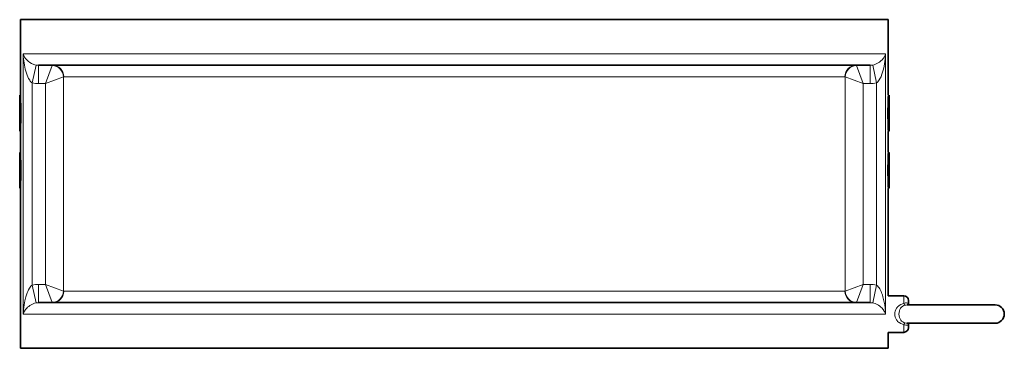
# Model space of a CAD drawing. Extents: x 60 to 778, y 256 to 905.
# Tile 5 of 12: x 562 to 778, y 528 to 600. Entities that reach past the tile are written whole.
import ezdxf

# ---------------------------------------------------------------- set-up
doc = ezdxf.new("R2010")
doc.units = 0

msp = doc.modelspace()

# ---------------------------------------------------------------- linework, layer by layer
at = {"color": 7, "lineweight": 35}
for p, q in [((562.17, 600.13), (611.63, 600.13)), ((562.17, 600.13), (562.17, 583.63)), ((611.63, 600.13), (752.17, 600.13)), ((752.17, 600.13), (752.17, 583.63)), ((566.16, 590.13), (612.83, 590.13)), ((612.83, 590.13), (748.19, 590.13)), ((562.17, 563.13), (562.17, 528.13)), ((752.17, 563.13), (752.17, 539.63)), ((566.16, 538.13), (612.83, 538.13)), ((612.83, 538.13), (748.19, 538.13)), ((775.56, 537.63), (765.56, 537.63)), ((775.56, 533.63), (765.56, 533.63)), ((775.56, 533.63), (765.56, 533.63)), ((562.17, 528.13), (611.63, 528.13)), ((611.63, 528.13), (752.17, 528.13))]:
    msp.add_line(p, q, dxfattribs=at)
at = {"color": 7, "lineweight": 13}
for p, q in [((562.78, 592.63), (611.63, 592.63)), ((562.78, 535.63), (562.78, 592.63)), ((611.63, 592.63), (751.56, 592.63)), ((751.56, 535.63), (751.56, 592.63)), ((571.61, 540.65), (571.61, 587.6)), ((571.66, 587.63), (615.46, 587.63)), ((615.46, 587.63), (742.68, 587.63)), ((742.73, 587.6), (742.73, 540.65)), ((564.77, 541.98), (564.77, 586.27)), ((567.68, 542.13), (567.68, 586.13)), ((746.66, 586.13), (746.66, 542.13)), ((749.58, 541.98), (749.58, 586.27)), ((571.66, 540.63), (615.46, 540.63)), ((615.46, 540.63), (742.68, 540.63)), ((562.78, 535.63), (611.63, 535.63)), ((611.63, 535.63), (751.56, 535.63))]:
    msp.add_line(p, q, dxfattribs=at)
at = {"color": 7, "lineweight": 13, "ltscale": 0.199863}
for p, q in [((565.59, 590.18), (564.77, 586.27)), ((748.75, 590.18), (749.58, 586.27)), ((565.59, 538.07), (564.77, 541.98)), ((748.75, 538.07), (749.58, 541.98))]:
    msp.add_line(p, q, dxfattribs=at)
at = {"color": 7, "lineweight": 13, "ltscale": 0.2}
for p, q in [((566.16, 590.13), (566.16, 586.13)), ((748.19, 590.13), (748.19, 586.13)), ((566.16, 538.13), (566.16, 542.13)), ((748.19, 538.13), (748.19, 542.13))]:
    msp.add_line(p, q, dxfattribs=at)
at = {"color": 7, "lineweight": 13, "ltscale": 0.21006}
for p, q in [((567.68, 586.13), (569.16, 590.06)), ((746.66, 586.13), (745.19, 590.06)), ((567.68, 542.13), (569.16, 538.19)), ((746.66, 542.13), (745.19, 538.19))]:
    msp.add_line(p, q, dxfattribs=at)
at = {"color": 7, "lineweight": 13, "ltscale": 0.210061}
for p, q in [((567.68, 586.13), (571.61, 587.6)), ((746.66, 586.13), (742.73, 587.6)), ((567.68, 542.13), (571.61, 540.65)), ((746.66, 542.13), (742.73, 540.65))]:
    msp.add_line(p, q, dxfattribs=at)
at = {"color": 7, "lineweight": 13, "ltscale": 0.076242}
for p, q in [((567.68, 586.13), (566.16, 586.13)), ((748.19, 586.13), (746.66, 586.13)), ((567.68, 542.13), (566.16, 542.13)), ((748.19, 542.13), (746.66, 542.13))]:
    msp.add_line(p, q, dxfattribs=at)
at = {"color": 7, "lineweight": 35, "ltscale": 0.024049}
for p, q in [((562.02, 583.08), (562.02, 583.56)), ((752.33, 583.08), (752.33, 583.56)), ((562.02, 570.58), (562.02, 571.06)), ((752.33, 570.58), (752.33, 571.06))]:
    msp.add_line(p, q, dxfattribs=at)
at = {"color": 7, "lineweight": 35, "ltscale": 0.011722}
for p, q in [((562.18, 583.39), (562.02, 583.56)), ((562.18, 575.86), (562.02, 575.7)), ((562.18, 570.89), (562.02, 571.06)), ((562.18, 563.36), (562.02, 563.2))]:
    msp.add_line(p, q, dxfattribs=at)
at = {"color": 7, "lineweight": 35, "ltscale": 0.368852}
for p, q in [((562.02, 575.7), (562.02, 583.08)), ((752.33, 575.7), (752.33, 583.08)), ((562.02, 563.2), (562.02, 570.58)), ((752.33, 563.2), (752.33, 570.58))]:
    msp.add_line(p, q, dxfattribs=at)
at = {"color": 7, "lineweight": 35, "ltscale": 0.01172}
for p, q in [((752.16, 583.39), (752.33, 583.56)), ((752.16, 575.86), (752.33, 575.7)), ((752.16, 570.89), (752.33, 571.06)), ((752.16, 563.36), (752.33, 563.2))]:
    msp.add_line(p, q, dxfattribs=at)
at = {"color": 7, "lineweight": 35, "ltscale": 0.225}
for p, q in [((562.17, 575.63), (562.17, 571.13)), ((752.17, 575.63), (752.17, 571.13))]:
    msp.add_line(p, q, dxfattribs=at)
at = {"color": 7, "lineweight": 35, "ltscale": 0.16937}
for p, q in [((752.17, 539.63), (755.56, 539.63)), ((752.17, 531.63), (755.56, 531.63))]:
    msp.add_line(p, q, dxfattribs=at)
at = {"color": 7, "lineweight": 13, "ltscale": 0.084344}
for p, q in [((755.56, 539.63), (755.56, 537.94)), ((755.56, 533.31), (755.56, 531.63))]:
    msp.add_line(p, q, dxfattribs=at)
at = {"color": 7, "lineweight": 35, "ltscale": 0.462225}
for p, q in [((756.32, 537.63), (765.56, 537.63)), ((756.32, 533.63), (765.56, 533.63))]:
    msp.add_line(p, q, dxfattribs=at)
at = {"color": 7, "lineweight": 35, "ltscale": 0.03}
msp.add_line((756.56, 538.63), (756.56, 538.03), dxfattribs=at)
at = {"color": 7, "lineweight": 35, "ltscale": 0.030001}
msp.add_line((756.56, 533.23), (756.56, 532.63), dxfattribs=at)
at = {"color": 7, "lineweight": 35, "ltscale": 0.444955}
msp.add_line((756.66, 533.63), (765.56, 533.63), dxfattribs=at)
at = {"color": 7, "lineweight": 35, "ltscale": 0.175}
msp.add_line((752.17, 531.63), (752.17, 528.13), dxfattribs=at)
at = {"color": 7, "lineweight": 13}
for points in [[(565.59, 590.18), (565.33, 590.25), (565.08, 590.33), (564.62, 590.54), (564.23, 590.77), (563.9, 591.01), (563.62, 591.27), (563.31, 591.61), (563.07, 591.95), (562.89, 592.31), (562.78, 592.63)], [(564.77, 586.27), (564.61, 586.39), (564.47, 586.52), (564.33, 586.69), (564.2, 586.86), (563.98, 587.22), (563.79, 587.6), (563.63, 587.99), (563.41, 588.63), (563.23, 589.29), (563.04, 590.18), (562.9, 591.08), (562.81, 591.98), (562.78, 592.63)], [(751.56, 592.63), (751.48, 592.37), (751.31, 592.02), (751.08, 591.67), (750.79, 591.33), (750.53, 591.08), (750.21, 590.83), (749.83, 590.59), (749.38, 590.37), (749.08, 590.27), (748.75, 590.18)], [(751.56, 592.63), (751.53, 591.95), (751.42, 590.93), (751.26, 589.93), (751.11, 589.26), (750.93, 588.6), (750.7, 587.95), (750.57, 587.64), (750.42, 587.33), (750.19, 586.93), (750.03, 586.71), (749.85, 586.5), (749.72, 586.38), (749.58, 586.27)], [(562.78, 535.63), (562.85, 536.64), (562.97, 537.66), (563.13, 538.55), (563.35, 539.43), (563.49, 539.87), (563.64, 540.3), (563.77, 540.61), (563.92, 540.92), (564.15, 541.32), (564.31, 541.54), (564.49, 541.75), (564.62, 541.88), (564.77, 541.98)], [(749.58, 541.98), (749.79, 541.81), (749.98, 541.61), (750.15, 541.39), (750.3, 541.15), (750.44, 540.89), (750.58, 540.58), (750.71, 540.27), (750.87, 539.84), (751, 539.4), (751.22, 538.52), (751.38, 537.62), (751.47, 536.95), (751.53, 536.27), (751.56, 535.63)], [(562.78, 535.63), (562.9, 535.96), (563.06, 536.28), (563.28, 536.6), (563.55, 536.92), (563.76, 537.12), (563.99, 537.31), (564.23, 537.49), (564.51, 537.66), (564.97, 537.88), (565.26, 537.99), (565.59, 538.07)], [(748.75, 538.07), (749.01, 538.01), (749.26, 537.93), (749.7, 537.73), (750.01, 537.55), (750.28, 537.37), (750.52, 537.18), (750.73, 536.99), (751.03, 536.65), (751.27, 536.3), (751.45, 535.95), (751.56, 535.63)], [(753.56, 535.63), (753.58, 535.96), (753.66, 536.29), (753.78, 536.6), (753.94, 536.89), (754.07, 537.06), (754.21, 537.22), (754.37, 537.37), (754.55, 537.51), (754.93, 537.73), (755.24, 537.85), (755.56, 537.94)], [(754.48, 535.63), (754.51, 535.97), (754.58, 536.31), (754.7, 536.62), (754.86, 536.9), (755.07, 537.14), (755.31, 537.34), (755.59, 537.48), (755.81, 537.55)], [(755.56, 537.94), (755.76, 538.01), (755.96, 538.06), (756.18, 538.07), (756.3, 538.05), (756.46, 538.01), (756.53, 537.99), (756.54, 537.99), (756.55, 538), (756.56, 538.01), (756.56, 538.03)], [(753.56, 535.63), (753.58, 535.29), (753.66, 534.97), (753.78, 534.65), (753.94, 534.37), (754.07, 534.19), (754.21, 534.03), (754.37, 533.88), (754.55, 533.75), (754.93, 533.53), (755.24, 533.4), (755.56, 533.31)], [(754.48, 535.63), (754.51, 535.26), (754.59, 534.9), (754.73, 534.58), (754.89, 534.31), (755.09, 534.09), (755.33, 533.91), (755.59, 533.77), (755.81, 533.7)], [(756.56, 533.23), (756.56, 533.25), (756.55, 533.25), (756.55, 533.26), (756.54, 533.26), (756.5, 533.26), (756.36, 533.22), (756.25, 533.19), (756.02, 533.19), (755.74, 533.24), (755.56, 533.31)]]:
    msp.add_lwpolyline(points, dxfattribs=at)
for centre, radius, start, end in [((566.15, 592.96), 2.83, 258.6025, 270.0149), ((748.19, 592.96), 2.83, 269.9851, 281.3975), ((571.67, 587.56), 0.0701, 94.1571, 140.4562), ((742.68, 587.56), 0.0701, 39.6002, 85.8759), ((566.16, 592.83), 6.7, 258.0481, 270.0034), ((748.19, 592.83), 6.7, 269.9966, 281.9519), ((566.16, 535.42), 6.7, 89.9966, 101.9519), ((748.19, 535.42), 6.7, 78.0481, 90.0034), ((571.67, 540.7), 0.0701, 219.5437, 265.8429), ((742.68, 540.7), 0.0701, 274.1571, 320.4562), ((566.15, 535.29), 2.83, 89.9851, 101.3975), ((748.19, 535.29), 2.83, 78.6025, 90.0149), ((756.34, 535.64), 1.98, 90.7319, 105.6079), ((756.34, 535.61), 1.98, 254.3921, 269.2681)]:
    msp.add_arc(centre, radius, start, end, dxfattribs=at)
at = {"color": 7, "lineweight": 35}
for centre, radius, start, end in [((465.21, 579.62), 97.05, 0.0016, 2.3638), ((849.13, 579.62), 97.04, 177.636, 179.9984), ((465.21, 579.63), 97.05, 357.6362, 359.9984), ((849.13, 579.63), 97.04, 180.0016, 182.364), ((465.21, 567.12), 97.05, 0.0016, 2.3638), ((849.13, 567.12), 97.04, 177.636, 179.9984), ((465.21, 567.13), 97.05, 357.6362, 359.9984), ((849.13, 567.13), 97.04, 180.0016, 182.364), ((755.56, 538.63), 1, 360, 90), ((757.37, 538.02), 0.808, 179.2485, 208.7922), ((775.56, 535.63), 2, 0, 90), ((775.56, 535.63), 2, 270, 0), ((755.56, 532.63), 1, 270, 0), ((757.37, 533.24), 0.808, 151.2076, 180.751)]:
    msp.add_arc(centre, radius, start, end, dxfattribs=at)
at = {"color": 7, "lineweight": 13}
for centre, major_axis, ratio, start_param, end_param in [((569.23, 585.94), (0.03, -4.18), 0.068784, 3.141126, 3.319405), ((569.16, 587.6), (1.77, -1.77), 0.967648, 0.80184, 2.339755), ((569.21, 587.63), (0, 2.5), 0.982859, 4.712389, 6.283185), ((745.14, 587.63), (0, 2.5), 0.982859, 0, 1.570796), ((745.19, 587.6), (-1.77, -1.77), 0.967648, 3.94343, 5.481345), ((745.11, 585.94), (-0.03, -4.18), 0.068784, 2.96378, 3.142059), ((569.16, 540.65), (1.77, 1.77), 0.967648, 3.943432, 5.481347), ((569.21, 540.63), (0, 2.5), 0.982859, 3.141593, 4.712389), ((745.14, 540.63), (0, 2.5), 0.982859, 1.570796, 3.141593), ((745.19, 540.65), (1.77, -1.77), 0.967648, 3.943433, 5.481348), ((569.23, 542.31), (-0.03, -4.18), 0.068784, 6.105372, 6.283652), ((745.11, 542.31), (0.03, -4.18), 0.068783, 6.282719, 6.460997), ((755.56, 538.52), (0.267, -0.964), 0.18571, 5.303569, 6.180514), ((755.56, 532.74), (-0.267, -0.964), 0.185711, 3.244265, 4.121209)]:
    msp.add_ellipse(centre, major_axis=major_axis, ratio=ratio, start_param=start_param, end_param=end_param, dxfattribs=at)

doc.saveas('drawing.dxf')
